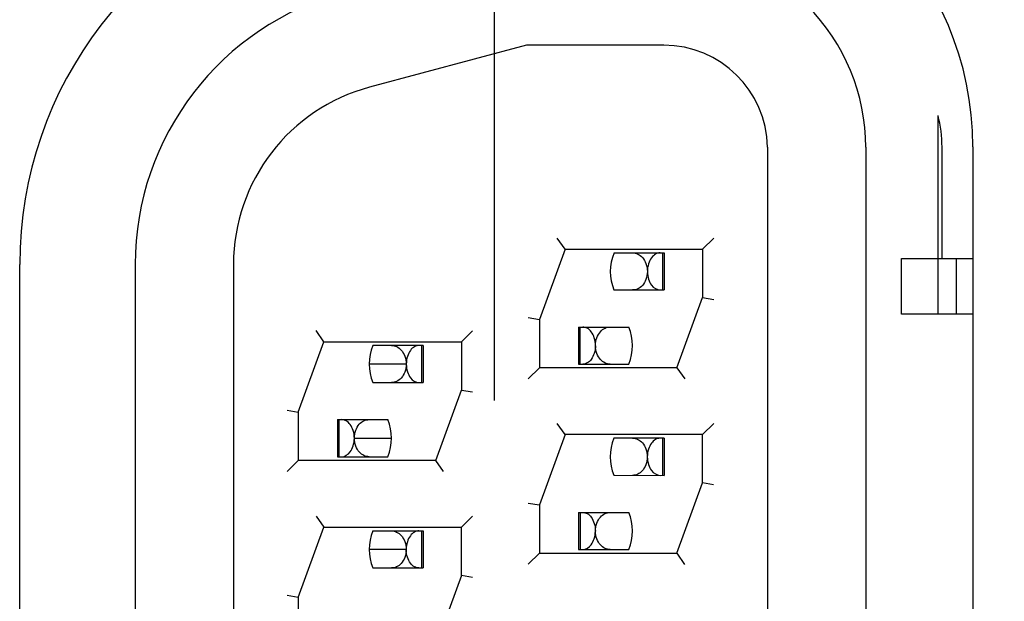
# Model space of a CAD drawing. Header units: inches. Extents: x 0 to 22, y 0 to 17.
# Tile 23 of 44: x 8.329 to 8.594, y 10.244 to 10.401. Entities that reach past the tile are written whole.
import ezdxf

# ---------------------------------------------------------------- set-up
doc = ezdxf.new("R2010")
doc.units = ezdxf.units.IN
doc.header["$LTSCALE"] = 1.21
doc.header["$MEASUREMENT"] = 0
doc.layers.get('0').update_dxf_attribs({"linetype": 'CONTINUOUS'})
doc.layers.add('DIMENSIONS', color=7, linetype='CONTINUOUS')
doc.styles.get("Standard").update_dxf_attribs({"font": 'txt', "width": 0.8})
doc.dimstyles.new('DIMSTYLE_1', dxfattribs={"dimtxt": 0.125, "dimasz": 0.18, "dimexe": 0.18, "dimexo": 0.0625, "dimgap": 0.09, "dimtad": 0, "dimtih": 1, "dimtoh": 1, "dimzin": 4, "dimdsep": 46, "dimtxsty": 'STANDARD', "dimblk": '_FILLED', "dimblk1": '_FILLED', "dimblk2": '_FILLED', "dimcen": 0.09, "dimadec": 0, "dimazin": 0, "dimtfac": 1, "dimtofl": 0, "dimtmove": 0, "dimatfit": 3, "dimldrblk": '_FILLED', "dimfxl": 1, "dimtolj": 1, "dimtzin": 4, "dimarcsym": 0})

# ---------------------------------------------------------------- blocks, each defined once
blk = doc.blocks.new('_FILLED')
at = {"color": 0, "linetype": 'BYBLOCK'}
blk.add_solid([(0, 0), (-1, 0.1736111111), (-1, -0.1736111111)], dxfattribs=at)
blk = doc.blocks.new('*D1')
at = {"layer": 'DIMENSIONS', "color": 2, "linetype": 'CONTINUOUS'}
for p, q in [((8.4569880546, 10.2982856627), (8.4569880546, 13.9835866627)), ((8.9119880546, 12.9160866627), (8.9119880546, 13.9835866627)), ((8.4569880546, 13.8585866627), (8.6844880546, 13.8585866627)), ((8.9119880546, 13.8585866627), (8.6844880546, 13.8585866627)), ((8.6844880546, 13.8585866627), (9.0713683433, 13.8585866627))]:
    blk.add_line(p, q, dxfattribs=at)
at = {"layer": 'DIMENSIONS', "color": 2, "linetype": 'CONTINUOUS', "xscale": 0.18, "yscale": 0.18, "zscale": 0.18, "rotation": 180}
blk.add_blockref('_FILLED', (8.4569880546, 13.8585866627), dxfattribs=at)
at = {"layer": 'DIMENSIONS', "color": 2, "linetype": 'CONTINUOUS', "xscale": 0.18, "yscale": 0.18, "zscale": 0.18}
blk.add_blockref('_FILLED', (8.9119880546, 13.8585866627), dxfattribs=at)
at = {"layer": 'DIMENSIONS', "color": 2, "linetype": 'CONTINUOUS', "insert": (9.1338683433, 13.9210866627), "char_height": 0.125, "width": 0.6, "attachment_point": 1, "line_spacing_factor": 0.9}
blk.add_mtext('.46\\P[11.6]', dxfattribs=at)

msp = doc.modelspace()

# ---------------------------------------------------------------- linework, layer by layer
at = {"color": 7, "linetype": 'CONTINUOUS'}
for p, q in [((8.4656014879, 10.3940847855), (8.4233261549, 10.3827691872)), ((8.5026407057, 10.3940749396), (8.4656014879, 10.3940847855)), ((8.5766073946, 10.3215552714), (8.5766226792, 10.3751430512)), ((8.5306278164, 10.3665674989), (8.5304974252, 9.8550675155)), ((8.5571314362, 10.3665604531), (8.556995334, 9.8545604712)), ((8.5776841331, 10.3365549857), (8.5776921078, 10.3665549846)), ((8.4760408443, 10.3390820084), (8.4739411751, 10.3420824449)), ((8.5161263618, 10.342071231), (8.5131254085, 10.3390721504)), ((8.4760408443, 10.3390820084), (8.4691203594, 10.3200838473)), ((8.4760408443, 10.3390820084), (8.5131254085, 10.3390721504)), ((8.5131254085, 10.3390721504), (8.5131219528, 10.3260721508)), ((8.4892393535, 10.3380785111), (8.5027780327, 10.3380749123)), ((8.5023398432, 10.3380750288), (8.502337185, 10.3280750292)), ((8.5027780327, 10.3380749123), (8.5027753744, 10.3280749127)), ((8.5667752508, 10.3215578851), (8.5667792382, 10.3365578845)), ((8.5667792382, 10.3365578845), (8.5859880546, 10.3365527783)), ((8.5816064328, 10.3215539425), (8.5816104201, 10.3365539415)), ((8.3601230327, 10.3349726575), (8.3600037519, 9.8862530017)), ((8.386624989, 10.3349656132), (8.3865057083, 9.8862459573)), ((8.4892363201, 10.3280785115), (8.5027753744, 10.3280749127)), ((8.5062014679, 10.3070739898), (8.5131219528, 10.3260721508)), ((8.5131219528, 10.3260721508), (8.5161219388, 10.325542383)), ((8.4661206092, 10.3206136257), (8.4691203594, 10.3200838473)), ((8.4691203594, 10.3200838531), (8.4691169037, 10.3070838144)), ((8.5859880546, 10.3215527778), (8.5667752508, 10.3215578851)), ((8.4110342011, 10.3140992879), (8.4089345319, 10.3170997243)), ((8.4481187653, 10.3140894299), (8.4511197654, 10.3170886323)), ((8.4796902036, 10.3180810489), (8.4796875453, 10.3080810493)), ((8.4796902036, 10.3180810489), (8.4932282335, 10.31807745)), ((8.4801260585, 10.3080809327), (8.4801287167, 10.3180809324)), ((8.4041137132, 10.2951011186), (8.4110342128, 10.31409932)), ((8.4110342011, 10.3140992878), (8.4481187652, 10.3140894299)), ((8.4377713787, 10.3130921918), (8.4242326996, 10.3130957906)), ((8.4373331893, 10.3130923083), (8.437330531, 10.3030923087)), ((8.4377713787, 10.3130921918), (8.4377687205, 10.3030921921)), ((8.4481187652, 10.3140894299), (8.4481153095, 10.3010894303)), ((8.4661162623, 10.3040847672), (8.4691169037, 10.3070838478)), ((8.5062014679, 10.3070739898), (8.4691169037, 10.3070838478)), ((8.4796875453, 10.3080810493), (8.4932252, 10.3080774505)), ((8.5062014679, 10.3070739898), (8.5083014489, 10.3040735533)), ((8.4242296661, 10.303095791), (8.4377687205, 10.3030921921)), ((8.4411948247, 10.2820912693), (8.4481153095, 10.3010894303)), ((8.4481153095, 10.3010894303), (8.4511152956, 10.3005596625)), ((8.401113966, 10.2956309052), (8.4041137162, 10.2951011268)), ((8.4041137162, 10.2951011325), (8.4041102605, 10.2821010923)), ((8.4146835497, 10.2930983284), (8.4146808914, 10.2830983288)), ((8.4146835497, 10.2930983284), (8.4282215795, 10.2930947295)), ((8.4151194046, 10.2830982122), (8.4151220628, 10.2930982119)), ((8.4760275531, 10.2890820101), (8.4739278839, 10.2920824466)), ((8.5131121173, 10.2890721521), (8.5161131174, 10.2920713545)), ((8.4760275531, 10.2890820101), (8.4691070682, 10.2700838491)), ((8.5131121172, 10.2890721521), (8.4760275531, 10.2890820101)), ((8.5027647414, 10.2880749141), (8.4892260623, 10.2880785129)), ((8.502326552, 10.2880750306), (8.5023238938, 10.278075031)), ((8.5027647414, 10.2880749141), (8.5027620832, 10.2780749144)), ((8.5131086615, 10.2760721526), (8.5131121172, 10.2890721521)), ((8.4146808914, 10.2830983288), (8.4282185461, 10.28309473)), ((8.4041102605, 10.2821011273), (8.4011095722, 10.2791019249)), ((8.4411948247, 10.2820912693), (8.4041102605, 10.2821011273)), ((8.4432947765, 10.2790907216), (8.4411948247, 10.2820912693)), ((8.4892230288, 10.2780785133), (8.5027620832, 10.2780749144)), ((8.5061881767, 10.2570739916), (8.5131086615, 10.2760721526)), ((8.5161087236, 10.2755423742), (8.5131086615, 10.2760721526)), ((8.466107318, 10.2706136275), (8.4691070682, 10.2700838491)), ((8.4691070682, 10.2700838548), (8.4691036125, 10.2570838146)), ((8.4089212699, 10.2670998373), (8.4110209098, 10.2640992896)), ((8.448105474, 10.2640894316), (8.4511064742, 10.267088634)), ((8.4796769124, 10.2680810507), (8.4796742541, 10.258081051)), ((8.4796769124, 10.2680810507), (8.4932149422, 10.2680774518)), ((8.4801154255, 10.2680809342), (8.4801127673, 10.2580809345)), ((8.4041004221, 10.2451011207), (8.411020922, 10.264099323)), ((8.4110209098, 10.2640992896), (8.448105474, 10.2640894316)), ((8.4481020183, 10.2510894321), (8.448105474, 10.2640894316)), ((8.4242194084, 10.2630957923), (8.4377580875, 10.2630921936)), ((8.4373198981, 10.2630923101), (8.4373172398, 10.2530923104)), ((8.4377580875, 10.2630921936), (8.4377554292, 10.2530921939)), ((8.4691036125, 10.2570838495), (8.4661029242, 10.2540846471)), ((8.4691036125, 10.2570838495), (8.5061881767, 10.2570739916)), ((8.4796742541, 10.258081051), (8.4932119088, 10.2580774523)), ((8.5061881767, 10.2570739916), (8.5082881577, 10.2540735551)), ((8.4242163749, 10.2530957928), (8.4377554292, 10.2530921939)), ((8.4481020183, 10.2510894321), (8.4411815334, 10.232091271)), ((8.4511020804, 10.2505596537), (8.4481020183, 10.2510894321)), ((8.404100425, 10.2451011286), (8.4011007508, 10.2456308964)), ((8.404100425, 10.2451011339), (8.4040969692, 10.2321010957))]:
    msp.add_line(p, q, dxfattribs=at)
at = {"color": 3, "linetype": 'CONTINUOUS'}
for p, q in [((8.5859880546, 10.3666856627), (8.5859880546, 9.8546856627)), ((8.3289880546, 9.8863888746), (8.3289880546, 10.3349824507)), ((8.4332290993, 10.3080604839), (8.4232285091, 10.3080928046)), ((8.4192240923, 10.2880650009), (8.4292227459, 10.2880977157)), ((8.4332158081, 10.2580604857), (8.4232152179, 10.2580928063))]:
    msp.add_line(p, q, dxfattribs=at)
for centre, radius, start, end in [((8.5019880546, 10.3666856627), 0.084, 0, 90), ((8.4349880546, 10.3349824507), 0.106, 105, 180)]:
    msp.add_arc(centre, radius, start, end, dxfattribs=at)
at = {"color": 7, "linetype": 'CONTINUOUS'}
for centre, radius, start, end in [((8.5031314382, 10.3665748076), 0.054, 359.9853717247, 89.9855051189), ((8.4361230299, 10.3349524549), 0.076, 104.9848781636, 179.9852217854), ((8.5026332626, 10.3660749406), 0.028, 1.0081625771, 89.9851093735), ((8.4361249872, 10.3349524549), 0.0495, 104.9848127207, 179.985139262), ((8.501234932, 10.3330748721), 0.013, 157.3610552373, 202.6042575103), ((8.4812296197, 10.3130810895), 0.013, 337.3610539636, 22.6042588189), ((8.4362282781, 10.3080921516), 0.013, 157.3610552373, 202.6042575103), ((8.4162229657, 10.288098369), 0.013, 337.3610539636, 22.6042588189), ((8.5012216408, 10.2830748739), 0.013, 157.3610552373, 202.6042575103), ((8.4812163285, 10.2630810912), 0.013, 337.3610539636, 22.6042588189), ((8.4362149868, 10.2580921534), 0.013, 157.3610552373, 202.6042575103)]:
    msp.add_arc(centre, radius, start, end, dxfattribs=at)
msp.add_open_spline([(8.5776921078, 10.3665549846), (8.5776917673, 10.3694397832), (8.5773213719, 10.3723441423), (8.5766226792, 10.3751430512)], degree=3, dxfattribs=at)
for points, knots in [([(8.4942449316, 10.3380771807), (8.4947224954, 10.3380770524), (8.4957391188, 10.3378568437), (8.4970654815, 10.3368224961), (8.497985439, 10.33513627), (8.4982397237, 10.3337717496), (8.4982357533, 10.3330432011)], [0, 0, 0, 0, 0.2023836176, 0.4250790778, 0.691248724, 1, 1, 1, 1]), ([(8.50166279, 10.3380752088), (8.5012451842, 10.3380753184), (8.5003261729, 10.3378153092), (8.4992008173, 10.3367326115), (8.4984289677, 10.3350698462), (8.4982329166, 10.333748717), (8.4982359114, 10.3330432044)], [0, 0, 0, 0, 0.1879950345, 0.4088842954, 0.6823941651, 1, 1, 1, 1]), ([(8.4982357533, 10.3330431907), (8.4982318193, 10.33232173), (8.4979527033, 10.3309781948), (8.4970475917, 10.3293107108), (8.4957292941, 10.3282857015), (8.494718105, 10.3280770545), (8.494241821, 10.3280771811)], [0, 0, 0, 0, 0.3085442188, 0.5740416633, 0.7963125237, 1, 1, 1, 1]), ([(8.4982359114, 10.3330432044), (8.4982388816, 10.3323437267), (8.4984500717, 10.3310345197), (8.4993419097, 10.3290446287), (8.5007842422, 10.3280754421), (8.5016601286, 10.3280752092)], [0, 0, 0, 0, 0.3214512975, 0.5974820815, 1, 1, 1, 1]), ([(8.4842305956, 10.3130477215), (8.4842338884, 10.3137533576), (8.4840379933, 10.3150745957), (8.4832674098, 10.3167380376), (8.4821418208, 10.3178199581), (8.4812234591, 10.3180806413), (8.4808058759, 10.3180807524)], [0, 0, 0, 0, 0.3176821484, 0.5912353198, 0.8120033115, 1, 1, 1, 1]), ([(8.4842307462, 10.3130477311), (8.484227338, 10.313775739), (8.4845030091, 10.3151355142), (8.4854107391, 10.3168203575), (8.4867299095, 10.3178637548), (8.4877464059, 10.3180789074), (8.4882241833, 10.3180787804)], [0, 0, 0, 0, 0.3088766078, 0.5752258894, 0.7972924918, 1, 1, 1, 1]), ([(8.4292382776, 10.3130944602), (8.4297161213, 10.3130943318), (8.4307325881, 10.3128786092), (8.4320514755, 10.3118344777), (8.4329584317, 10.310148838), (8.4332330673, 10.308788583), (8.4332290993, 10.3080604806)], [0, 0, 0, 0, 0.202706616, 0.4247533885, 0.6911262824, 1, 1, 1, 1]), ([(8.4366561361, 10.3130924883), (8.4362385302, 10.3130925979), (8.435319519, 10.3128325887), (8.4341941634, 10.311749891), (8.4334223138, 10.3100871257), (8.4332262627, 10.3087659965), (8.4332292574, 10.3080604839)], [0, 0, 0, 0, 0.1879950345, 0.4088842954, 0.6823941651, 1, 1, 1, 1]), ([(8.4842305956, 10.3130477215), (8.4842273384, 10.3123498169), (8.4840111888, 10.3110433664), (8.4832517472, 10.3093971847), (8.4821334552, 10.3083155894), (8.4812176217, 10.308080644), (8.4808032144, 10.3080807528)], [0, 0, 0, 0, 0.3169090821, 0.5913847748, 0.8118252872, 1, 1, 1, 1]), ([(8.4882210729, 10.3080787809), (8.4877448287, 10.3080789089), (8.486733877, 10.3082881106), (8.4854162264, 10.3093139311), (8.4845122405, 10.3109822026), (8.4842341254, 10.3123261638), (8.4842307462, 10.3130477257)], [0, 0, 0, 0, 0.203663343, 0.4258885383, 0.6914244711, 1, 1, 1, 1]), ([(8.4332290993, 10.3080604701), (8.4332251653, 10.3073390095), (8.4329460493, 10.3059954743), (8.4320409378, 10.3043279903), (8.4307226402, 10.303302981), (8.4297114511, 10.303094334), (8.4292351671, 10.3030944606)], [0, 0, 0, 0, 0.3085442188, 0.5740416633, 0.7963125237, 1, 1, 1, 1]), ([(8.4332292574, 10.3080604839), (8.4332322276, 10.3073610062), (8.4334434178, 10.3060517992), (8.4343352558, 10.3040619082), (8.4357775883, 10.3030927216), (8.4366534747, 10.3030924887)], [0, 0, 0, 0, 0.3214512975, 0.5974820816, 1, 1, 1, 1]), ([(8.4192239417, 10.2880650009), (8.4192272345, 10.2887706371), (8.4190313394, 10.2900918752), (8.4182607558, 10.2917553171), (8.4171351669, 10.2928372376), (8.4162168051, 10.2930979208), (8.415799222, 10.2930980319)], [0, 0, 0, 0, 0.3176821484, 0.5912353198, 0.8120033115, 1, 1, 1, 1]), ([(8.4192240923, 10.2880650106), (8.4192206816, 10.28879355), (8.4194759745, 10.2901578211), (8.4203967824, 10.2918434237), (8.4217237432, 10.2928763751), (8.4227400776, 10.2930961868), (8.4232175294, 10.2930960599)], [0, 0, 0, 0, 0.308788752, 0.5749983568, 0.7976360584, 1, 1, 1, 1]), ([(8.4157965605, 10.2830980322), (8.416672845, 10.2830978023), (8.4181157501, 10.2840670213), (8.4190092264, 10.2860564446), (8.4192206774, 10.2873655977), (8.4192239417, 10.2880650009)], [0, 0, 0, 0, 0.4026401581, 0.6786307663, 1, 1, 1, 1]), ([(8.423214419, 10.2830960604), (8.4227381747, 10.2830961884), (8.4217272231, 10.2833053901), (8.4204095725, 10.2843312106), (8.4195055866, 10.2859994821), (8.4192274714, 10.2873434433), (8.4192240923, 10.2880650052)], [0, 0, 0, 0, 0.203663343, 0.4258885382, 0.6914244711, 1, 1, 1, 1]), ([(8.4942316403, 10.2880771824), (8.4947092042, 10.2880770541), (8.4957258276, 10.2878568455), (8.4970521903, 10.2868224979), (8.4979721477, 10.2851362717), (8.4982264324, 10.2837717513), (8.498222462, 10.2830432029)], [0, 0, 0, 0, 0.2023836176, 0.4250790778, 0.691248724, 1, 1, 1, 1]), ([(8.5016494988, 10.2880752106), (8.5012318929, 10.2880753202), (8.5003128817, 10.287815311), (8.4991875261, 10.2867326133), (8.4984156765, 10.285069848), (8.4982196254, 10.2837487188), (8.4982226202, 10.2830432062)], [0, 0, 0, 0, 0.1879950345, 0.4088842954, 0.6823941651, 1, 1, 1, 1]), ([(8.498222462, 10.2830431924), (8.4982185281, 10.2823217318), (8.497939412, 10.2809781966), (8.4970343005, 10.2793107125), (8.4957160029, 10.2782857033), (8.4947048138, 10.2780770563), (8.4942285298, 10.2780771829)], [0, 0, 0, 0, 0.3085442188, 0.5740416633, 0.7963125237, 1, 1, 1, 1]), ([(8.4982226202, 10.2830432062), (8.4982255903, 10.2823437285), (8.4984367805, 10.2810345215), (8.4993286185, 10.2790446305), (8.500770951, 10.2780754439), (8.5016468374, 10.2780752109)], [0, 0, 0, 0, 0.3214512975, 0.5974820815, 1, 1, 1, 1]), ([(8.4807925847, 10.2680807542), (8.4812096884, 10.2680806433), (8.4821337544, 10.2678397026), (8.4832464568, 10.2667301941), (8.4839979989, 10.2650670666), (8.4842205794, 10.263749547), (8.4842173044, 10.2630477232)], [0, 0, 0, 0, 0.1878705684, 0.4085821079, 0.6838832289, 1, 1, 1, 1]), ([(8.484217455, 10.2630477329), (8.4842140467, 10.2637757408), (8.4844897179, 10.265135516), (8.4853974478, 10.2668203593), (8.4867166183, 10.2678637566), (8.4877331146, 10.2680789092), (8.4882108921, 10.2680787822)], [0, 0, 0, 0, 0.3088766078, 0.5752258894, 0.7972924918, 1, 1, 1, 1]), ([(8.4292249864, 10.2630944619), (8.4297028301, 10.2630943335), (8.4307192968, 10.2628786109), (8.4320381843, 10.2618344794), (8.4329451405, 10.2601488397), (8.433219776, 10.2587885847), (8.4332158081, 10.2580604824)], [0, 0, 0, 0, 0.202706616, 0.4247533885, 0.6911262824, 1, 1, 1, 1]), ([(8.4366428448, 10.2630924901), (8.436225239, 10.2630925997), (8.4353062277, 10.2628325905), (8.4341808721, 10.2617498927), (8.4334090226, 10.2600871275), (8.4332129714, 10.2587659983), (8.4332159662, 10.2580604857)], [0, 0, 0, 0, 0.1879950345, 0.4088842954, 0.6823941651, 1, 1, 1, 1]), ([(8.4807899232, 10.2580807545), (8.4816662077, 10.2580805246), (8.4831091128, 10.2590497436), (8.4840025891, 10.2610391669), (8.4842140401, 10.26234832), (8.4842173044, 10.2630477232)], [0, 0, 0, 0, 0.402640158, 0.6786307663, 1, 1, 1, 1]), ([(8.4882077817, 10.2580787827), (8.4877315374, 10.2580789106), (8.4867205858, 10.2582881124), (8.4854029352, 10.2593139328), (8.4844989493, 10.2609822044), (8.4842208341, 10.2623261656), (8.484217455, 10.2630477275)], [0, 0, 0, 0, 0.203663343, 0.4258885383, 0.6914244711, 1, 1, 1, 1]), ([(8.4332158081, 10.2580604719), (8.4332118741, 10.2573390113), (8.4329327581, 10.2559954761), (8.4320276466, 10.254327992), (8.4307093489, 10.2533029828), (8.4296981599, 10.2530943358), (8.4292218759, 10.2530944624)], [0, 0, 0, 0, 0.3085442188, 0.5740416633, 0.7963125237, 1, 1, 1, 1]), ([(8.4366401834, 10.2530924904), (8.4362258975, 10.2530926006), (8.4353104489, 10.2533279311), (8.4341928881, 10.2544097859), (8.433434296, 10.2560561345), (8.4332189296, 10.2573626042), (8.4332159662, 10.2580604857)], [0, 0, 0, 0, 0.1881493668, 0.4085645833, 0.6830519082, 1, 1, 1, 1])]:
    msp.add_open_spline(points, degree=3, knots=knots, dxfattribs=at)

# ---------------------------------------------------------------- dimensions: what is measured, and where the dimension line sits
at = {"layer": 'DIMENSIONS', "color": 2, "linetype": 'CONTINUOUS'}
dim = msp.add_linear_dim(base=(8.9119880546, 13.8585866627), p1=(8.4569880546, 10.2982856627), p2=(8.9119880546, 12.9160866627), dimstyle='DIMSTYLE_1', dxfattribs=at)
dim.commit()
dim.dimension.update_dxf_attribs({"geometry": '*D1', "text_midpoint": (9.4338683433, 13.7648366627), "dimtype": 160})

doc.saveas('drawing.dxf')
